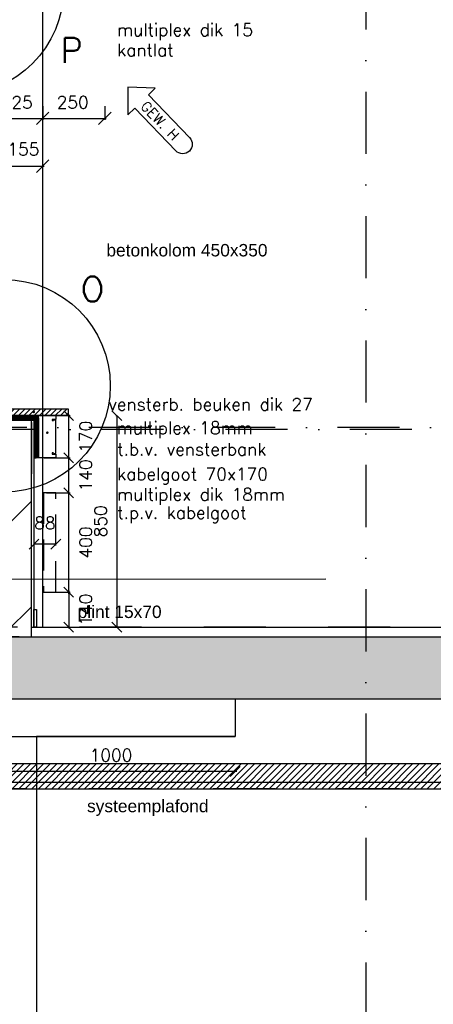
# Model space of a CAD drawing. Extents: x 151406 to 360561, y 44436 to 197234.
# Tile 11 of 57: x 159222 to 160886, y 94279 to 98238. Entities that reach past the tile are written whole.
import ezdxf
from ezdxf.enums import TextEntityAlignment as Align

# ---------------------------------------------------------------- set-up
doc = ezdxf.new("R2010")
doc.units = 0
doc.header["$LTSCALE"] = 20
doc.header["$MEASUREMENT"] = 0
doc.header["$PDSIZE"] = -1
for name, pattern in [('DASHDOT', [25, 12.5, -6.25, 0, -6.25]), ('DD1', [2.66667, 1.66667, -0.5, 0, -0.5]), ('HIDDEN', [9.375, 6.25, -3.125])]:
    doc.linetypes.add(name, pattern=pattern)
doc.layers.get('0').update_dxf_attribs({"linetype": 'CONTINUOUS'})
doc.layers.get('DEFPOINTS').update_dxf_attribs({"linetype": 'CONTINUOUS'})
for name, color, linetype in [('_DETAILNUMMERS', 4, 'CONTINUOUS'), ('_DETAILNUMMERSTEKST', 4, 'CONTINUOUS'), ('A--01A1_ACEER', 1, 'CONTINUOUS'), ('A--A22--_F123-', 9, 'CONTINUOUS'), ('A--A23--_F--3-', 9, 'CONTINUOUS'), ('A--A30--_F--3-', 9, 'CONTINUOUS'), ('A--A35--_F--3-', 9, 'CONTINUOUS'), ('A--L21--_F-23-', 4, 'CONTINUOUS'), ('A--L22--', 3, 'CONTINUOUS'), ('A--L22--_F--3-', 7, 'CONTINUOUS'), ('A--L22D2_BINNENWAND', 2, 'CONTINUOUS'), ('A--L22DC4_BINNENWAND', 4, 'HIDDEN'), ('A--L23--', 7, 'CONTINUOUS'), ('A--L23--_F--3-', 7, 'CONTINUOUS'), ('A--L28D1_KONSTRUKTIES', 1, 'CONTINUOUS'), ('A--L30--', 7, 'CONTINUOUS'), ('A--L30--_F123-', 7, 'CONTINUOUS'), ('A--L31--_F--3-', 7, 'CONTINUOUS'), ('A--L35-D2-_PLAFONDS', 2, 'CONTINUOUS'), ('A--L35D1_PLAFONDS', 1, 'CONTINUOUS'), ('A--M$1A-_F123-', 1, 'CONTINUOUS'), ('A--M1$A-_F123-', 1, 'CONTINUOUS'), ('A--T$1A-_F123_20', 1, 'CONTINUOUS'), ('A--T01A-25_TEKST', 2, 'CONTINUOUS'), ('gewijzigdH', 1, 'CONTINUOUS'), ('STRAMIEN', 8, 'DD1'), ('X--LR---_CP', 7, 'CONTINUOUS')]:
    doc.layers.add(name, color=color, linetype=linetype)
doc.styles.add('ALFA-0_18', font='ROMANS.shx')
doc.styles.add('ALFA-0_25', font='ROMANS')
doc.styles.add('EB2', font='ARIAL.TTF')
doc.styles.add('HIEMSTRA', font='romans.shx')
doc.dimstyles.new('ALFA-0_25', dxfattribs={"dimscale": 40, "dimtxt": 2.5, "dimasz": 2.5, "dimexe": 0.3, "dimexo": 0.3, "dimgap": 1.25, "dimtad": 1, "dimdec": 0, "dimzin": 0, "dimdsep": 46, "dimtxsty": 'ALFA-0_25', "dimblk1": 'OBLIQUE', "dimblk2": 'OBLIQUE', "dimsah": 1, "dimcen": 0.09, "dimdle": 0.3, "dimclrd": 1, "dimclre": 1, "dimclrt": 2, "dimadec": 0, "dimazin": 0, "dimtfac": 1, "dimtdec": 0, "dimtofl": 0, "dimtmove": 2, "dimatfit": 3, "dimldrblk": 'OBLIQUE', "dimfxl": 0, "dimtvp": 625, "dimtolj": 1, "dimtzin": 0, "dimarcsym": 0})
doc.dimstyles.get("Standard").update_dxf_attribs({"dimscale": 40, "dimtxt": 2.5, "dimasz": 2, "dimexe": 0.3, "dimexo": 0.3, "dimgap": 2, "dimtad": 1, "dimdec": 0, "dimzin": 0, "dimdsep": 46, "dimtxsty": 'HIEMSTRA', "dimblk1": 'OBLIQUE', "dimblk2": 'OBLIQUE', "dimsah": 1, "dimcen": 0.09, "dimdle": 0.3, "dimclrd": 1, "dimclre": 1, "dimclrt": 3, "dimadec": 0, "dimazin": 0, "dimtfac": 1, "dimtdec": 4, "dimtix": 1, "dimtmove": 2, "dimatfit": 3, "dimldrblk": 'OBLIQUE', "dimfxl": 0, "dimtvp": 625, "dimtolj": 1, "dimtzin": 0, "dimarcsym": 0})
doc.dimstyles.new('STANDARD$0', dxfattribs={"dimscale": 50, "dimtxt": 2.5, "dimasz": 2, "dimexe": 2, "dimexo": 0, "dimgap": 2, "dimtad": 1, "dimdec": 0, "dimzin": 0, "dimdsep": 46, "dimtxsty": 'ALFA-0_25', "dimblk1": 'OBLIQUE', "dimblk2": 'OBLIQUE', "dimsah": 1, "dimcen": -3, "dimdle": 2, "dimclrd": 1, "dimclre": 1, "dimclrt": 2, "dimadec": 0, "dimazin": 0, "dimtfac": 0.666667, "dimtofl": 0, "dimtmove": 2, "dimatfit": 3, "dimldrblk": 'OBLIQUE', "dimfxl": 0, "dimtvp": 0.833333, "dimtolj": 1, "dimtzin": 0, "dimarcsym": 0})

# ---------------------------------------------------------------- blocks, each defined once
blk = doc.blocks.new('*U992')
at = {"layer": 'A--L23--_F--3-', "color": 2, "linetype": 'Continuous'}
blk.add_lwpolyline([(0, 0), (0, 20), (5360, 20), (5360, 0)], dxfattribs=at)
blk = doc.blocks.new('_OBLIQUE')
at = {"color": 0, "linetype": 'ByBlock'}
blk.add_line((-0.5, -0.5), (0.5, 0.5), dxfattribs=at)
blk = doc.blocks.new('*D163')
at = {"layer": 'A--M$1A-_F123-', "color": 1, "lineweight": -2}
blk.add_line((160095.3, 95215.6), (159083.3, 95215.6), dxfattribs=at)
at = {"layer": 'DEFPOINTS', "color": 0}
for p in [(159089.3, 95215.6), (159089.3, 95215.6), (160089.3, 95215.6)]:
    blk.add_point(p, dxfattribs=at)
at = {"layer": 'A--M$1A-_F123-', "color": 1, "lineweight": -2, "xscale": 40, "yscale": 40, "zscale": 40, "rotation": 180}
blk.add_blockref('_OBLIQUE', (159089.3, 95215.6), dxfattribs=at)
at = {"layer": 'A--M$1A-_F123-', "color": 1, "lineweight": -2, "xscale": 40, "yscale": 40, "zscale": 40}
blk.add_blockref('_OBLIQUE', (160089.3, 95215.6), dxfattribs=at)
at = {"layer": 'A--M$1A-_F123-', "color": 2, "insert": (159589.3, 95280.6), "char_height": 50, "attachment_point": 5, "style": 'HIEMSTRA'}
blk.add_mtext('\\A1;1000', dxfattribs=at)
blk = doc.blocks.new('*D164')
at = {"layer": 'A--M$1A-_F123-', "color": 1, "lineweight": -2}
for p, q in [((159320.7, 96645.9), (159424.9, 96645.9)), ((159418.9, 96469.9), (159418.9, 96651.9)), ((159373.3, 96475.9), (159424.9, 96475.9))]:
    blk.add_line(p, q, dxfattribs=at)
at = {"layer": 'DEFPOINTS', "color": 0}
for p in [(159314.7, 96645.9), (159418.9, 96645.9), (159367.3, 96475.9, 0)]:
    blk.add_point(p, dxfattribs=at)
at = {"layer": 'A--M$1A-_F123-', "color": 1, "lineweight": -2, "xscale": 40, "yscale": 40, "zscale": 40}
for p, rotation in [((159418.9, 96645.9), 90), ((159418.9, 96475.9), 270)]:
    blk.add_blockref('_OBLIQUE', p, dxfattribs=dict(at, rotation=rotation))
at = {"layer": 'A--M$1A-_F123-', "color": 2, "insert": (159487.5, 96560.9), "char_height": 50, "attachment_point": 5, "rotation": 90, "style": 'HIEMSTRA'}
blk.add_mtext('\\A1;170', dxfattribs=at)
blk = doc.blocks.new('*U987')
at = {"layer": 'A--A22--_F123-', "linetype": 'Continuous'}
h = blk.add_hatch(dxfattribs=at)
h.set_pattern_fill('ALFALINE', color=256, scale=300, style=0)
h.set_pattern_definition([(45, (-159219.26, -95755.9), (-212.13203, 212.13203), [])])
h.paths.add_polyline_path([(0, 0), (-50, 0), (-50, 872), (0, 872), (50, 872), (50, 0)])
at = {"layer": 'A--L22--_F--3-', "color": 4, "linetype": 'Continuous'}
for points in [[(0, 0), (-50, 0), (-50, 872), (0, 872)], [(0, 0), (50, 0), (50, 872), (0, 872)]]:
    blk.add_lwpolyline(points, dxfattribs=at)
blk = doc.blocks.new('*D165')
at = {"layer": 'A--M$1A-_F123-', "color": 1, "lineweight": -2}
for p, q in [((159387.7, 96335.9), (159424.9, 96335.9)), ((159418.9, 95929.9), (159418.9, 96341.9)), ((159336, 95935.9), (159424.9, 95935.9))]:
    blk.add_line(p, q, dxfattribs=at)
at = {"layer": 'DEFPOINTS', "color": 0}
for p in [(159381.7, 96335.9), (159418.9, 96335.9), (159330, 95935.9, 0)]:
    blk.add_point(p, dxfattribs=at)
at = {"layer": 'A--M$1A-_F123-', "color": 1, "lineweight": -2, "xscale": 40, "yscale": 40, "zscale": 40}
for p, rotation in [((159418.9, 96335.9), 90), ((159418.9, 95935.9), 270)]:
    blk.add_blockref('_OBLIQUE', p, dxfattribs=dict(at, rotation=rotation))
at = {"layer": 'A--M$1A-_F123-', "color": 2, "insert": (159487.5, 96135.9), "char_height": 50, "attachment_point": 5, "rotation": 90, "style": 'HIEMSTRA'}
blk.add_mtext('\\A1;400', dxfattribs=at)
blk = doc.blocks.new('*D166')
at = {"layer": 'A--M$1A-_F123-', "color": 1, "lineweight": -2}
for p, q in [((159330, 95935.9), (159424.9, 95935.9)), ((159418.9, 95941.9), (159418.9, 95789.9)), ((159387.7, 95795.9), (159424.9, 95795.9))]:
    blk.add_line(p, q, dxfattribs=at)
at = {"layer": 'DEFPOINTS', "color": 0}
for p in [(159324, 95935.9), (159381.7, 95795.9), (159418.9, 95795.9)]:
    blk.add_point(p, dxfattribs=at)
at = {"layer": 'A--M$1A-_F123-', "color": 1, "lineweight": -2, "xscale": 40, "yscale": 40, "zscale": 40}
for p, rotation in [((159418.9, 95935.9), 90), ((159418.9, 95795.9), 270)]:
    blk.add_blockref('_OBLIQUE', p, dxfattribs=dict(at, rotation=rotation))
at = {"layer": 'A--M$1A-_F123-', "color": 2, "insert": (159487.5, 95865.9), "char_height": 50, "attachment_point": 5, "rotation": 90, "style": 'HIEMSTRA'}
blk.add_mtext('\\A1;140', dxfattribs=at)
blk = doc.blocks.new('*D167')
at = {"layer": 'A--M$1A-_F123-', "color": 1, "lineweight": -2}
for p, q in [((159418.9, 96329.9), (159418.9, 96481.9)), ((159320.7, 96475.9), (159424.9, 96475.9)), ((159330, 96335.9), (159424.9, 96335.9))]:
    blk.add_line(p, q, dxfattribs=at)
at = {"layer": 'DEFPOINTS', "color": 0}
for p in [(159314.7, 96475.9), (159418.9, 96475.9), (159324, 96335.9)]:
    blk.add_point(p, dxfattribs=at)
at = {"layer": 'A--M$1A-_F123-', "color": 1, "lineweight": -2, "xscale": 40, "yscale": 40, "zscale": 40}
for p, rotation in [((159418.9, 96475.9), 90), ((159418.9, 96335.9), 270)]:
    blk.add_blockref('_OBLIQUE', p, dxfattribs=dict(at, rotation=rotation))
at = {"layer": 'A--M$1A-_F123-', "color": 2, "insert": (159487.5, 96405.9), "char_height": 50, "attachment_point": 5, "rotation": 90, "style": 'HIEMSTRA'}
blk.add_mtext('\\A1;140', dxfattribs=at)
blk = doc.blocks.new('*D285')
at = {"layer": 'A--M$1A-_F123-', "color": 1, "lineweight": -2}
for p, q in [((159608.3, 96645.9), (159612.5, 96645.9)), ((159612.5, 96645.9), (159612.5, 95795.9)), ((159608.3, 95795.9), (159612.5, 95795.9))]:
    blk.add_line(p, q, dxfattribs=at)
at = {"layer": 'DEFPOINTS', "color": 0}
for p in [(159608.3, 96645.9), (159608.3, 95795.9, 0), (159612.5, 95795.9)]:
    blk.add_point(p, dxfattribs=at)
at = {"layer": 'A--M$1A-_F123-', "color": 1, "lineweight": -2, "xscale": 40, "yscale": 40, "zscale": 40}
for p, rotation in [((159612.5, 96645.9), 90), ((159612.5, 95795.9), 270)]:
    blk.add_blockref('_OBLIQUE', p, dxfattribs=dict(at, rotation=rotation))
at = {"layer": 'A--M$1A-_F123-', "color": 2, "insert": (159547.5, 96220.9), "char_height": 50, "attachment_point": 5, "rotation": 90, "style": 'ALFA-0_25'}
blk.add_mtext('\\A1;850', dxfattribs=at)
blk = doc.blocks.new('KABELGOOT')
at = {"layer": 'A--L22DC4_BINNENWAND'}
for points in [[(60, -150), (55, -150), (55, -155), (70, -155), (70, -170), (0, -170), (0, 0), (70, 0), (70, -15), (55, -15), (55, -20), (60, -20)], [(60, -152.5), (70, -152.5), (70, -55), (70, -17.5), (60, -17.5)]]:
    blk.add_lwpolyline(points, dxfattribs=at)
at = {"layer": 'X--LR---_CP'}
blk.add_point((0, 0), dxfattribs=at)
blk = doc.blocks.new('*D324')
at = {"layer": 'A--M$1A-_F123-', "color": 1, "lineweight": -2}
for q in [(159279.3, 96129.3), (159367.3, 96129.3)]:
    blk.add_line((159367.3, 96129.3), q, dxfattribs=at)
at = {"layer": 'DEFPOINTS', "color": 0}
for p in [(159279.3, 96129.3, 0), (159279.3, 96129.3), (159367.3, 96129.3, 0)]:
    blk.add_point(p, dxfattribs=at)
at = {"layer": 'A--M$1A-_F123-', "color": 1, "lineweight": -2, "xscale": 40, "yscale": 40, "zscale": 40, "rotation": 180}
blk.add_blockref('_OBLIQUE', (159279.3, 96129.3), dxfattribs=at)
at = {"layer": 'A--M$1A-_F123-', "color": 1, "lineweight": -2, "xscale": 40, "yscale": 40, "zscale": 40}
blk.add_blockref('_OBLIQUE', (159367.3, 96129.3), dxfattribs=at)
at = {"layer": 'A--M$1A-_F123-', "color": 2, "insert": (159323.3, 96214.3), "char_height": 50, "attachment_point": 5, "style": 'ALFA-0_25'}
blk.add_mtext('\\A1;88', dxfattribs=at)
blk = doc.blocks.new('*U940')
at = {"layer": 'A--A30--_F--3-', "linetype": 'Continuous'}
h = blk.add_hatch(dxfattribs=at)
h.set_pattern_fill('ALFALINE', color=256, scale=4, angle=315, style=0)
h.set_pattern_definition([(0, (0, 0), (1e-15, 4), [])])
h.paths.add_polyline_path([(0, 0), (0, -9), (-138, -9), (-138, 0), (-138, 9), (0, 9)])
at = {"layer": 'A--L30--_F123-', "color": 1, "linetype": 'Continuous'}
for points in [[(0, 0), (0, 9), (-138, 9), (-138, 0)], [(0, 0), (0, -9), (-138, -9), (-138, 0)]]:
    blk.add_lwpolyline(points, dxfattribs=at)
blk = doc.blocks.new('*U939')
at = {"layer": 'A--A30--_F--3-', "linetype": 'Continuous'}
h = blk.add_hatch(dxfattribs=at)
h.set_pattern_fill('ALFALINE', color=256, scale=4, angle=405, style=0)
h.set_pattern_definition([(90, (0, 0), (-4, 1e-15), [])])
h.paths.add_polyline_path([(0, 0), (9, 0), (9, -152), (0, -152), (-9, -152), (-9, 0)])
at = {"layer": 'A--L30--_F123-', "color": 1, "linetype": 'Continuous'}
for points in [[(0, 0), (-9, 0), (-9, -152), (0, -152)], [(0, 0), (9, 0), (9, -152), (0, -152)]]:
    blk.add_lwpolyline(points, dxfattribs=at)
blk = doc.blocks.new('*D462')
at = {"layer": 'A--M$1A-_F123-', "color": 1, "lineweight": -2}
blk.add_arc((166881.6, 95796.5), 293.9, 0, 82, dxfattribs=at)
at = {"layer": 'DEFPOINTS', "color": 0}
for p in [(166987.4, 96549.3), (167051.6, 96036.3), (151785.3, 95796.5), (185738.9, 95796.5), (166866.2, 95686.9)]:
    blk.add_point(p, dxfattribs=at)
at = {"layer": 'A--M$1A-_F123-', "color": 1, "lineweight": -2, "xscale": 40, "yscale": 40, "zscale": 40}
for p, rotation in [((166922.5, 96087.6), 172.0000039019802), ((167175.6, 95796.5), 270)]:
    blk.add_blockref('_OBLIQUE', p, dxfattribs=dict(at, rotation=rotation))
at = {"layer": 'A--M$1A-_F123-', "color": 2, "insert": (167174.2, 96045), "char_height": 50, "attachment_point": 5, "rotation": 310.3345, "style": 'HIEMSTRA'}
blk.add_mtext('\\A1;82.00°', dxfattribs=at)
blk = doc.blocks.new('*D652')
at = {"layer": 'A--M1$A-_F123-', "color": 1, "lineweight": -2}
for p, q in [((159153.3, 97649), (159320.3, 97649)), ((159159.3, 97640.6), (159159.3, 97655)), ((159314.3, 97635.6), (159314.3, 97655))]:
    blk.add_line(p, q, dxfattribs=at)
at = {"layer": 'DEFPOINTS', "color": 0}
for p in [(159159.3, 97634.6, 0), (159314.3, 97649), (159314.3, 97629.6, 0)]:
    blk.add_point(p, dxfattribs=at)
at = {"layer": 'A--M1$A-_F123-', "color": 1, "lineweight": -2, "xscale": 50, "yscale": 50, "zscale": 50, "rotation": 180}
blk.add_blockref('_OBLIQUE', (159159.3, 97649), dxfattribs=at)
at = {"layer": 'A--M1$A-_F123-', "color": 1, "lineweight": -2, "xscale": 50, "yscale": 50, "zscale": 50}
blk.add_blockref('_OBLIQUE', (159314.3, 97649), dxfattribs=at)
at = {"layer": 'A--M1$A-_F123-', "color": 2, "insert": (159236.8, 97717.5), "char_height": 50, "attachment_point": 5, "style": 'ALFA-0_25'}
blk.add_mtext('\\A1;155', dxfattribs=at)
blk = doc.blocks.new('*D654')
at = {"layer": 'A--M$1A-_F123-', "color": 1, "lineweight": -2}
for p, q in [((159089.3, 97890.2), (159089.3, 97835.2)), ((159314.3, 97890.2), (159314.3, 97835.2)), ((159083.3, 97841.2), (159320.3, 97841.2))]:
    blk.add_line(p, q, dxfattribs=at)
at = {"layer": 'DEFPOINTS', "color": 0}
for p in [(159089.3, 97896.2), (159314.3, 97896.2), (159314.3, 97841.2)]:
    blk.add_point(p, dxfattribs=at)
at = {"layer": 'A--M$1A-_F123-', "color": 1, "lineweight": -2, "xscale": 50, "yscale": 50, "zscale": 50, "rotation": 180}
blk.add_blockref('_OBLIQUE', (159089.3, 97841.2), dxfattribs=at)
at = {"layer": 'A--M$1A-_F123-', "color": 1, "lineweight": -2, "xscale": 50, "yscale": 50, "zscale": 50}
blk.add_blockref('_OBLIQUE', (159314.3, 97841.2), dxfattribs=at)
at = {"layer": 'A--M$1A-_F123-', "color": 2, "insert": (159210.2, 97905.6), "char_height": 50, "attachment_point": 5, "style": 'ALFA-0_25'}
blk.add_mtext('\\A1;225', dxfattribs=at)
blk = doc.blocks.new('*D661')
at = {"layer": 'A--M$1A-_F123-', "color": 1, "lineweight": -2}
for p, q in [((159314.3, 97890.2), (159314.3, 97835.2)), ((159564.3, 97890.2), (159564.3, 97835.2)), ((159308.3, 97841.2), (159570.3, 97841.2))]:
    blk.add_line(p, q, dxfattribs=at)
at = {"layer": 'DEFPOINTS', "color": 0}
for p in [(159314.3, 97896.2), (159564.3, 97896.2), (159564.3, 97841.2)]:
    blk.add_point(p, dxfattribs=at)
at = {"layer": 'A--M$1A-_F123-', "color": 1, "lineweight": -2, "xscale": 50, "yscale": 50, "zscale": 50, "rotation": 180}
blk.add_blockref('_OBLIQUE', (159314.3, 97841.2), dxfattribs=at)
at = {"layer": 'A--M$1A-_F123-', "color": 1, "lineweight": -2, "xscale": 50, "yscale": 50, "zscale": 50}
blk.add_blockref('_OBLIQUE', (159564.3, 97841.2), dxfattribs=at)
at = {"layer": 'A--M$1A-_F123-', "color": 2, "insert": (159435.2, 97905.6), "char_height": 50, "attachment_point": 5, "style": 'ALFA-0_25'}
blk.add_mtext('\\A1;250', dxfattribs=at)
blk = doc.blocks.new('gewh')
at = {"layer": 'gewijzigdH', "linetype": 'Continuous'}
for p, q in [((79.4, 76.8), (0, 0)), ((79.4, 38.4), (79.4, 76.8)), ((0, 0), (79.4, -76.8)), ((317.9, 38.4), (79.4, 38.4)), ((317.9, 38.4), (79.4, 38.4)), ((79.4, -76.8), (79.4, -38.4)), ((79.4, -38.4), (317.9, -38.4)), ((79.4, -38.4), (317.9, -38.4))]:
    blk.add_line(p, q, dxfattribs=at)
at = {"layer": 'gewijzigdH', "linetype": 'Continuous', "extrusion": (0, 0, -1)}
blk.add_ellipse((317.9, 0), major_axis=(27.2, 27.2), ratio=1, start_param=-0.785398, end_param=2.356194, dxfattribs=at)
at = {"layer": 'gewijzigdH', "color": 2, "insert": (90.8, 19.5), "char_height": 40, "width": 276.454, "attachment_point": 1, "style": 'ALFA-0_18'}
blk.add_mtext('GEW. H', dxfattribs=at)

msp = doc.modelspace()

# ---------------------------------------------------------------- hatches: boundary and pattern name
at = {"layer": 'A--01A1_ACEER', "linetype": 'Continuous'}
h = msp.add_hatch(dxfattribs=at)
h.set_pattern_fill('ANSI31', color=256, scale=150, style=0)
h.set_pattern_definition([(45, (-1382.784, 200), (-13.2582521, 13.2582521), [])])
h.paths.add_polyline_path([(157446.481, 95145.898), (166691.843, 95145.898), (166691.843, 95245.898), (157446.481, 95245.898)])
at = {"layer": 'A--A23--_F--3-'}
h = msp.add_hatch(dxfattribs=at)
h.set_pattern_fill('ALFABET', color=256, scale=20, angle=1, style=0, pattern_type=2)
h.set_pattern_definition([(134, (239501.89, 1e-11), (86.32078, 83.359), []), (129, (239501.89, 1e-11), (-143.64922, -10.04493), [15, -165]), (184, (239501.9, 1e-11), (30.37155, 149.9312), [12, -132]), (78.5486, (239489.92, -0.84), (-113.27778, 139.88618), [12.74804, -140.22842]), (132.8158, (239502.59, 40), (-213.99344, -29.37358), [22.5, -247.5]), (82.3644, (239484.76, 37.55), (-183.50393, 198.05632), [19.12206, -210.3426]), (187.8158, (239502.6, 40), (-183.50378, 198.05647), [18, -198]), (158, (239482.42, 30.34), (-120.76856, -78.42802), [15, -165]), (213, (239482.42, 30.34), (-46.12453, 145.8572), [12, -132]), (107.5486, (239472.36, 23.81), (-166.89315, 67.42906), [12.74804, -140.22842]), (141.5, (239501.893, 1e-11), (-1.26964, 66.611074), [0, -130.4, 0, -134, 0, -132.5]), (171.5, (239501.89, 1e-11), (-51.229207, 79.788568), [0, -76.4, 0, -127.4, 0, -50.5]), (211.5, (239546.486, -0.78), (-106.826954, -2.64699), [0, -50, 0, -156, 0, -207]), (221.5, (239566.48, -1.13), (-116.270055, 22.05355), [0, -65, 0, -103.6, 0, -147]), (221.5, (239566.48, -1.13), (-116.270055, 22.05355), [0, -65, 0, -103.6, 0, -147])])
h.paths.add_polyline_path([(166779.265, 95505.898), (156964.212, 95505.898), (156964.265, 95755.898), (166779.265, 95755.898)])
at = {"layer": 'A--A35--_F--3-'}
h = msp.add_hatch(dxfattribs=at)
h.set_pattern_fill('ALFALINE', color=256, scale=15, style=0)
h.set_pattern_definition([(45, (6570, 3375), (-10.6066017, 10.6066017), [])])
h.paths.add_polyline_path([(159200.483, 96672.898), (159149.265, 96672.898), (159149.265, 96645.898), (159200.483, 96645.898)])
h.paths.add_polyline_path([(159417.265, 96672.898), (159200.483, 96672.898), (159200.483, 96645.898), (159417.265, 96645.898)])

# ---------------------------------------------------------------- linework, layer by layer
msp.add_line((159269.265, 96617.897, -0.001), (159269.265, 96411.572, -0.001))
at = {"layer": '_DETAILNUMMERS'}
for centre in [(158971.837, 98364.366), (159159.265, 96765.953)]:
    msp.add_circle(centre, 427.262, dxfattribs=at)
at = {"layer": 'A--L21--_F-23-', "linetype": 'Continuous'}
for points in [[(166778.799, 95505.898), (156963.747, 95505.898), (156963.799, 95755.898), (166778.799, 95755.898)], [(166779.265, 95505.898), (156964.212, 95505.898), (156964.265, 95755.898), (166779.265, 95755.898)]]:
    msp.add_lwpolyline(points, close=True, dxfattribs=at)
at = {"layer": 'A--L22D2_BINNENWAND'}
msp.add_line((159279.265, 96627.898), (159279.265, 95795.898), dxfattribs=at)
at = {"layer": 'A--L22DC4_BINNENWAND', "elevation": -0.001}
msp.add_lwpolyline([(159367.265, 96335.898), (159317.265, 96335.898), (159317.265, 95935.898), (159367.265, 95935.898)], close=True, dxfattribs=at)
at = {"layer": 'A--L23--'}
msp.add_lwpolyline([(159289.265, 95795.898), (159279.265, 95795.898), (159279.265, 95865.898), (159289.265, 95865.898)], close=True, dxfattribs=at)
at = {"layer": 'A--L28D1_KONSTRUKTIES'}
msp.add_line((158089.265, 95355.898), (160089.265, 95355.898), dxfattribs=at)
for points in [[(160114.265, 99005.898), (160114.265, 98855.898), (159314.265, 98855.898), (159314.265, 95795.898)], [(160089.265, 95505.898), (160089.265, 95355.898), (159289.265, 95355.898), (159289.265, 92405.898)]]:
    msp.add_lwpolyline(points, dxfattribs=at)
at = {"layer": 'A--L31--_F--3-', "color": 2, "linetype": 'Continuous'}
msp.add_lwpolyline([(159149.265, 96672.898), (159417.265, 96672.898), (159417.265, 96645.898), (159149.265, 96645.898)], close=True, dxfattribs=at)
at = {"layer": 'A--L35-D2-_PLAFONDS'}
msp.add_lwpolyline([(162457.043, 95170.898), (157446.481, 95170.898), (157446.481, 95145.898), (162457.043, 95145.898)], dxfattribs=at)
at = {"layer": 'A--L35D1_PLAFONDS', "linetype": 'Continuous'}
msp.add_lwpolyline([(157446.481, 95145.898), (166691.843, 95145.898), (166691.843, 95245.898), (157446.481, 95245.898)], close=True, dxfattribs=at)
at = {"layer": 'A--T$1A-_F123_20', "const_width": 4.75}
for points in [[(159280.883, 96660.429, -1), (159275.633, 96660.429, -1)], [(159290.342, 96577.389, -1), (159285.092, 96577.389, -1)], [(159335.561, 96577.389, -1), (159330.311, 96577.389, -1)]]:
    msp.add_lwpolyline(points, format="xyb", close=True, dxfattribs=at)
at = {"layer": 'A--T01A-25_TEKST'}
msp.add_line((158921.771, 95988.441), (160453.694, 95989.665), dxfattribs=at)
at = {"layer": 'STRAMIEN', "linetype": 'DASHDOT'}
for p, q in [((160614.265, 109950.716), (160614.265, 90967.39)), ((185755.38, 96598.898), (152098.725, 96598.898)), ((160800.098, 96590.698, 0.002), (151616.064, 96590.698, 0.002)), ((185717.798, 95795.898), (151764.265, 95795.898)), ((185755.38, 95145.898), (152098.725, 95145.898))]:
    msp.add_line(p, q, dxfattribs=at)

# ---------------------------------------------------------------- block references
at = {"layer": '_DETAILNUMMERSTEKST', "rotation": 313.9895329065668}
msp.add_blockref('gewh', (159656.991, 97966.372), dxfattribs=at)
at = {"layer": 'A--L22--'}
for name, p in [('KABELGOOT', (159297.265, 96645.898)), ('*U987', (159219.265, 95755.898))]:
    msp.add_blockref(name, p, dxfattribs=at)
at = {"layer": 'A--L23--'}
msp.add_blockref('*U992', (159269.265, 95775.898), dxfattribs=at)
at = {"layer": 'A--L30--'}
for name, p in [('*U940', (159297.265, 96636.898)), ('*U939', (159288.265, 96627.898))]:
    msp.add_blockref(name, p, dxfattribs=at)

# ---------------------------------------------------------------- texts
at = {"layer": '_DETAILNUMMERSTEKST', "style": 'HIEMSTRA'}
for s, p in [('P', (159385.711, 98065.001)), ('O', (159467.71, 97104.782))]:
    msp.add_text(s, height=100, dxfattribs=at).set_placement(p)
at = {"layer": 'A--T$1A-_F123_20', "style": 'EB2'}
msp.add_text('betonkolom 450x350', height=50, dxfattribs=at).set_placement((160219.037, 97286.164), align=Align.RIGHT)
for s, p in [('plint 15x70', (159455.075, 95832.193)), ('systeemplafond', (159492.666, 95051.326))]:
    msp.add_text(s, height=50, dxfattribs=at).set_placement(p)
at = {"layer": 'A--T01A-25_TEKST', "style": 'HIEMSTRA'}
for s, p in [('multiplex dik 15', (159614.127, 98172.353)), ('kantlat', (159614.127, 98090.792)), ('vensterb. beuken dik 27', (159578.458, 96666.462)), ('multiplex 18mm ', (159612.564, 96571.776)), ('t.b.v. vensterbank', (159614.127, 96485.851)), ('kabelgoot 70x170', (159614.127, 96385.867)), ('multiplex dik 18mm', (159614.127, 96304.131)), ('t.p.v. kabelgoot', (159614.127, 96230.704))]:
    msp.add_text(s, height=50, dxfattribs=at).set_placement(p)

# ---------------------------------------------------------------- dimensions: what is measured, and where the dimension line sits
at = {"layer": 'A--M$1A-_F123-'}
for base, p1, p2, picture, middle in [((159314.265, 97841.241), (159089.265, 97896.173), (159314.265, 97896.173), '*D654', (159210.172, 97905.59)), ((159564.265, 97841.241), (159314.265, 97896.173), (159564.265, 97896.173), '*D661', (159435.172, 97905.59))]:
    dim = msp.add_linear_dim(base=base, p1=p1, p2=p2, dimstyle='ALFA-0_25', override={"dimscale": 20}, dxfattribs=at)
    dim.commit()
    dim.dimension.update_dxf_attribs({"geometry": picture, "text_midpoint": middle, "dimtype": 160})
for base, p1, p2, picture, middle in [((159418.945, 96645.898, -0.001), (159367.265, 96475.898), (159314.724, 96645.898, -0.001), '*D164', (159487.529, 96560.898, -0.001)), ((159418.945, 96475.898, -0.001), (159323.993, 96335.898, -0.001), (159314.724, 96475.898, -0.001), '*D167', (159487.529, 96405.898, -0.001)), ((159418.945, 96335.898, -0.001), (159329.993, 95935.898), (159381.724, 96335.898, -0.001), '*D165', (159487.529, 96135.898, -0.001)), ((159418.945, 95795.898), (159323.993, 95935.898), (159381.724, 95795.898), '*D166', (159487.529, 95865.898))]:
    dim = msp.add_linear_dim(base=base, p1=p1, p2=p2, angle=90, dimstyle='Standard', override={"dimscale": 20, "dimclrt": 2}, dxfattribs=at)
    dim.commit()
    dim.dimension.update_dxf_attribs({"geometry": picture, "text_midpoint": middle, "dimtype": 160})
dim = msp.add_linear_dim(base=(159612.499, 95795.898, -0.001), p1=(159608.279, 96645.898, -0.001), p2=(159608.279, 95795.898), angle=90, dimstyle='STANDARD$0', override={"dimscale": 20, "dimexe": 0, "dimexo": 0, "dimcen": 0, "dimdle": 0, "dimclrt": 2, "dimtfac": 0.75, "dimtvp": 1.5}, dxfattribs=at)
dim.commit()
dim.dimension.update_dxf_attribs({"geometry": '*D285', "text_midpoint": (159547.499, 96220.898, -0.001)})
dim = msp.add_angular_dim_2l(base=(167051.621, 96036.334), line1=((185738.879, 95796.532), (151785.346, 95796.532)), line2=((166866.221, 95686.949), (166987.413, 96549.275)), dimstyle='Standard', override={"dimscale": 20, "dimexe": 0, "dimexo": 0, "dimdec": 2, "dimcen": 0, "dimdle": 0, "dimclrt": 2, "dimadec": 2, "dimtfac": 0.75, "dimtvp": 1.5}, dxfattribs=at)
dim.commit()
dim.dimension.update_dxf_attribs({"geometry": '*D462', "text_midpoint": (167174.21, 96044.968), "dimtype": 162})
for base, p1, p2, dimstyle, override, picture, middle in [((159279.265, 96129.289), (159367.265, 96129.289, -0.001), (159279.265, 96129.289, -0.001), 'STANDARD$0', {"dimscale": 20, "dimexe": 0, "dimcen": 0, "dimdle": 0, "dimtfac": 0.75, "dimtvp": 1.5}, '*D324', (159323.265, 96214.289)), ((159089.265, 95215.585), (160089.265, 95215.585), (159089.265, 95215.585), 'Standard', {"dimscale": 20, "dimclrt": 2}, '*D163', (159589.265, 95280.585))]:
    dim = msp.add_linear_dim(base=base, p1=p1, p2=p2, dimstyle=dimstyle, override=override, dxfattribs=at)
    dim.commit()
    dim.dimension.update_dxf_attribs({"geometry": picture, "text_midpoint": middle})
at = {"layer": 'A--M1$A-_F123-'}
dim = msp.add_linear_dim(base=(159314.265, 97649.015, 0.001), p1=(159159.265, 97634.59, 0), p2=(159314.265, 97629.59, 0), dimstyle='ALFA-0_25', override={"dimscale": 20}, dxfattribs=at)
dim.commit()
dim.dimension.update_dxf_attribs({"geometry": '*D652', "text_midpoint": (159236.765, 97717.515, 0.001)})

doc.saveas('drawing.dxf')
